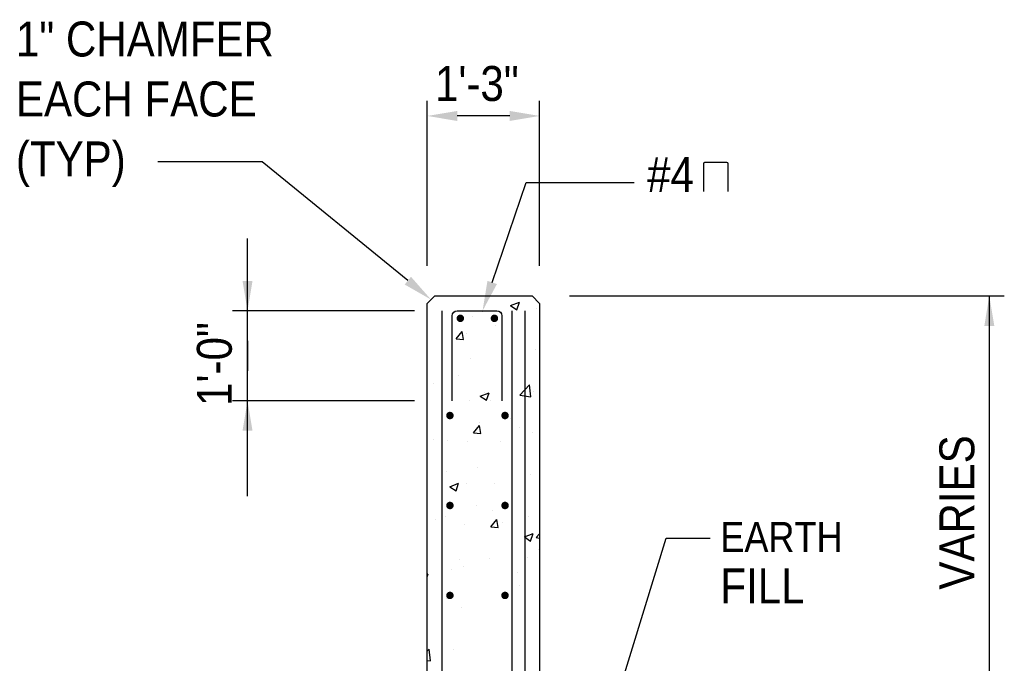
# Model space of a CAD drawing. Extents: x -132 to 3250, y 149 to 2856.
# Tile 41 of 41: x 2575 to 2969, y 2598 to 2856. Entities that reach past the tile are written whole.
import ezdxf

# ---------------------------------------------------------------- set-up
doc = ezdxf.new("R2010")
doc.units = 0
doc.header["$LTSCALE"] = 96
doc.header["$MEASUREMENT"] = 0
doc.layers.get('0').update_dxf_attribs({"color": 2, "linetype": 'CONTINUOUS'})
for name, color, linetype in [('S1', 2, 'CONTINUOUS'), ('S3', 4, 'CONTINUOUS'), ('S5', 1, 'CONTINUOUS'), ('S5R', 1, 'CONTINUOUS'), ('S6', 1, 'CONTINUOUS'), ('S7', 3, 'CONTINUOUS'), ('S7R', 3, 'CONTINUOUS')]:
    doc.layers.add(name, color=color, linetype=linetype)
doc.styles.add('SX-FRAC', font='SX-FRAC.shx', dxfattribs={"width": 0.9, "height": 1.322835})

# ---------------------------------------------------------------- blocks, each defined once
blk = doc.blocks.new('*X53')
at = {"color": 0}
for p, q in [((1512.06, 1881.09), (1515.56, 1882.44)), ((1514.55, 1879.42), (1515.57, 1882.44)), ((1500.95, 1878.56), (1500.95, 1878.56)), ((1512.06, 1881.09), (1514.55, 1879.42)), ((1522.44, 1880.05), (1522.44, 1880.05)), ((1496.77, 1876.53), (1496.77, 1876.53)), ((1490.25, 1867.76), (1492.66, 1870.64)), ((1493.24, 1867.5), (1492.66, 1870.63)), ((1494.33, 1869.7), (1494.33, 1869.7)), ((1505.88, 1872.97), (1505.88, 1872.97)), ((1490.25, 1867.76), (1493.24, 1867.5)), ((1521.83, 1863.4), (1521.83, 1863.4)), ((1496.16, 1859.88), (1496.16, 1859.88)), ((1512.76, 1854.14), (1512.76, 1854.14)), ((1481.18, 1849.98), (1481.18, 1849.98)), ((1491.21, 1853.01), (1491.21, 1853.01)), ((1517.9, 1851.88), (1517.9, 1851.88)), ((1499.9, 1844.84), (1503.4, 1846.18)), ((1501.75, 1846.29), (1501.75, 1846.29)), ((1502.39, 1843.16), (1503.4, 1846.18)), ((1515.68, 1845.22), (1519.57, 1849.28)), ((1520.12, 1844.53), (1519.57, 1849.28)), ((1521.22, 1846.76), (1521.22, 1846.76)), ((1495.55, 1843.24), (1495.55, 1843.24)), ((1499.9, 1844.84), (1502.38, 1843.16)), ((1503.82, 1843.14), (1503.82, 1843.14)), ((1515.68, 1845.22), (1520.12, 1844.53)), ((1499.6, 1834.42), (1499.6, 1834.42)), ((1512.12, 1836.06), (1512.12, 1836.06)), ((1497.19, 1830.15), (1499.6, 1833.03)), ((1497.19, 1830.15), (1500.17, 1829.89)), ((1500.18, 1829.89), (1499.6, 1833.03)), ((1515.8, 1832.16), (1515.8, 1832.16)), ((1520.62, 1830.12), (1520.62, 1830.12)), ((1481.26, 1827.59), (1481.26, 1827.59)), ((1486.64, 1827.15), (1486.64, 1827.15)), ((1494.95, 1826.59), (1494.95, 1826.59)), ((1507.96, 1826.47), (1507.96, 1826.47)), ((1517.91, 1818.84), (1517.91, 1818.84)), ((1486.45, 1814.7), (1486.45, 1814.7)), ((1498.97, 1816.34), (1498.97, 1816.34)), ((1520.01, 1813.47), (1520.01, 1813.47)), ((1487.73, 1808.58), (1491.23, 1809.92)), ((1487.73, 1808.58), (1490.22, 1806.9)), ((1490.22, 1806.9), (1491.23, 1809.92)), ((1494.34, 1809.95), (1494.34, 1809.95)), ((1505.74, 1809.66), (1505.74, 1809.66)), ((1498.22, 1800.92), (1498.22, 1800.92)), ((1504.75, 1799.12), (1504.75, 1799.12)), ((1482.07, 1795.33), (1482.07, 1795.33)), ((1485.81, 1796.62), (1485.81, 1796.62)), ((1504.12, 1792.54), (1506.53, 1795.42)), ((1507.11, 1792.28), (1506.53, 1795.42)), ((1519.4, 1796.83), (1519.4, 1796.83)), ((1493.73, 1793.31), (1493.73, 1793.31)), ((1504.12, 1792.54), (1507.11, 1792.28)), ((1508.76, 1794.2), (1508.76, 1794.2)), ((1517.58, 1788.45), (1521.08, 1789.79)), ((1517.58, 1788.45), (1520.06, 1786.77)), ((1520.07, 1786.77), (1521.08, 1789.79)), ((1522.31, 1788.24), (1523.68, 1789.68)), ((1522.31, 1788.24), (1523.68, 1788.03)), ((1523.18, 1783.55), (1523.18, 1783.55)), ((1491.6, 1779.4), (1491.6, 1779.4)), ((1503.67, 1779.82), (1503.67, 1779.82)), ((1518.79, 1780.18), (1518.79, 1780.18)), ((1488.27, 1775.5), (1488.27, 1775.5)), ((1493.12, 1776.66), (1493.12, 1776.66)), ((1478.68, 1773.52), (1479.07, 1773.67)), ((1478.68, 1772.51), (1479.07, 1773.67)), ((1514.96, 1774.37), (1514.96, 1774.37)), ((1515.65, 1768.84), (1515.65, 1768.84)), ((1486.49, 1763.84), (1486.49, 1763.84)), ((1510.02, 1763.83), (1510.02, 1763.83)), ((1492.51, 1760.02), (1492.51, 1760.02)), ((1478.68, 1742.78), (1479.47, 1743.59)), ((1480.02, 1738.84), (1479.47, 1743.59)), ((1489.08, 1743.23), (1489.08, 1743.23)), ((1478.68, 1739.05), (1480.02, 1738.85))]:
    blk.add_line(p, q, dxfattribs=at)

msp = doc.modelspace()

# ---------------------------------------------------------------- linework, layer by layer
at = {"layer": 'S1', "color": 3}
for p, q in [((2741.29745, 2745.51628), (2738.29745, 2742.51628)), ((2741.29745, 2745.51628), (2780.29745, 2745.51628)), ((2780.29745, 2745.51628), (2783.29745, 2742.51628)), ((2738.29745, 2151.51628), (2738.29745, 2742.51628)), ((2783.29745, 2742.51628), (2783.29745, 1974.51628))]:
    msp.add_line(p, q, dxfattribs=at)
at = {"layer": 'S3', "color": 4}
for p, q in [((2744.29745, 1973.25672), (2744.29745, 2739.51628)), ((2777.29745, 2739.51628), (2777.29745, 1975.28176))]:
    msp.add_line(p, q, dxfattribs=at)
for points in [[(2729.68939, 1936.54865), (2766.25123, 1936.54865, 0.414213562), (2772.25123, 1942.54865), (2772.25123, 2739.51628)], [(2748.29386, 2703.51628), (2748.29386, 2737.51628, -0.414213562), (2750.29386, 2739.51628), (2766.18309, 2739.51628, -0.414213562), (2768.18309, 2737.51628), (2768.18309, 2703.51628)]]:
    msp.add_lwpolyline(points, format="xyb", dxfattribs=at)
at = {"layer": 'S3', "const_width": 1.5}
for points in [[(2750.76134, 2736.51628, 1), (2752.26134, 2736.51628, 1)], [(2764.43309, 2736.51628, 1), (2765.93309, 2736.51628, 1)], [(2746.60633, 2697.61539, 1), (2748.10633, 2697.61539, 1)], [(2768.6745, 2697.61539, 1), (2770.1745, 2697.61539, 1)], [(2746.60633, 2661.61539, 1), (2748.10633, 2661.61539, 1)], [(2768.6745, 2661.61539, 1), (2770.1745, 2661.61539, 1)], [(2746.60633, 2625.61539, 1), (2748.10633, 2625.61539, 1)], [(2768.6745, 2625.61539, 1), (2770.1745, 2625.61539, 1)]]:
    msp.add_lwpolyline(points, format="xyb", close=True, dxfattribs=at)
at = {"layer": 'S5'}
for p, q in [((2738.29745, 2757.51628), (2738.29745, 2823.51628)), ((2783.29745, 2757.51628), (2783.29745, 2823.51628)), ((2771.29745, 2817.51628), (2750.29745, 2817.51628)), ((2795.29745, 2745.51628), (2969.40135, 2745.51628)), ((2963.40135, 2745.51628), (2963.40135, 1984.42476))]:
    msp.add_line(p, q, dxfattribs=at)
for points in [[(2750.29745, 2815.51628), (2750.29745, 2819.51628), (2738.29745, 2817.51628)], [(2771.29745, 2815.51628), (2771.29745, 2819.51628), (2783.29745, 2817.51628)], [(2965.40135, 2733.51628), (2961.40135, 2733.51628), (2963.40135, 2745.51628)]]:
    msp.add_solid(points, dxfattribs=at)
at = {"layer": 'S5R'}
for p, q in [((2666.29745, 2665.40293), (2666.29745, 2768.52861)), ((2733.12395, 2739.51628), (2660.29745, 2739.51628)), ((2666.29745, 2727.51628), (2666.29745, 2715.51628)), ((2733.12395, 2703.51628), (2660.29745, 2703.51628))]:
    msp.add_line(p, q, dxfattribs=at)
for points in [[(2668.29745, 2751.51628), (2664.29745, 2751.51628), (2666.29745, 2739.51628)], [(2668.29745, 2691.51628), (2664.29745, 2691.51628), (2666.29745, 2703.51628)]]:
    msp.add_solid(points, dxfattribs=at)
at = {"layer": 'S7', "color": 1}
for p, q in [((2672.15865, 2799.17766), (2630.42389, 2799.17766)), ((2730.49788, 2751.60034), (2672.15865, 2799.17766)), ((2804.80397, 2553.83383), (2833.99153, 2648.55079)), ((2833.99153, 2648.55079), (2851.5554, 2648.55079))]:
    msp.add_line(p, q, dxfattribs=at)
msp.add_solid([(2731.76189, 2753.15027), (2729.23387, 2750.05042), (2739.79745, 2744.01628)], dxfattribs=at)
at = {"layer": 'S7R', "color": 1}
for p, q in [((2764.2854, 2750.87992), (2777.87781, 2790.93815)), ((2777.87781, 2790.93815), (2821.19769, 2790.93815))]:
    msp.add_line(p, q, dxfattribs=at)
at = {"layer": 'S7R', "color": 3}
msp.add_lwpolyline([(2849.00713, 2787.26055), (2849.00713, 2798.49545, -0.414213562), (2849.50713, 2798.99545), (2858.12757, 2798.99545, -0.414213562), (2858.62757, 2798.49545), (2858.62757, 2787.26055)], format="xyb", dxfattribs=at)
at = {"layer": 'S7R', "color": 1}
msp.add_solid([(2766.17934, 2750.23727), (2762.39146, 2751.52256), (2760.42953, 2739.51628)], dxfattribs=at)

# ---------------------------------------------------------------- block references
at = {"layer": 'S6', "color": 1}
msp.add_blockref('*X53', (1259.61576, 860.56172), dxfattribs=at)

# ---------------------------------------------------------------- texts
at = {"layer": 'S5', "color": 3, "style": 'SX-FRAC', "width": 0.9}
msp.add_text('1\'-3"', height=14, dxfattribs=at).set_placement((2741.36888, 2823.51628))
for s, p in [('1\'-0"', (2659.99607, 2701.45645)), ('VARIES', (2957.40135, 2627.91932))]:
    msp.add_text(s, height=14, rotation=90, dxfattribs=at).set_placement(p)
at = {"layer": 'S7', "color": 3, "style": 'SX-FRAC', "width": 0.9}
for s, p in [('1" CHAMFER', (2573.52766, 2841.31795)), ('EACH FACE', (2573.52766, 2817.31329)), ('(TYP)', (2573.52766, 2793.30863))]:
    msp.add_text(s, height=14, dxfattribs=at).set_placement(p)
at = {"layer": 'S7', "style": 'SX-FRAC', "width": 0.9}
for s, height, p in [('EARTH', 12, (2855.67018, 2643.00483)), ('FILL', 14, (2855.67018, 2622.4334))]:
    msp.add_text(s, height=height, dxfattribs=at).set_placement(p)
at = {"layer": 'S7R', "style": 'SX-FRAC', "width": 0.9}
msp.add_text('#4', height=14, dxfattribs=at).set_placement((2826.32464, 2787.0722))

doc.saveas('drawing.dxf')
